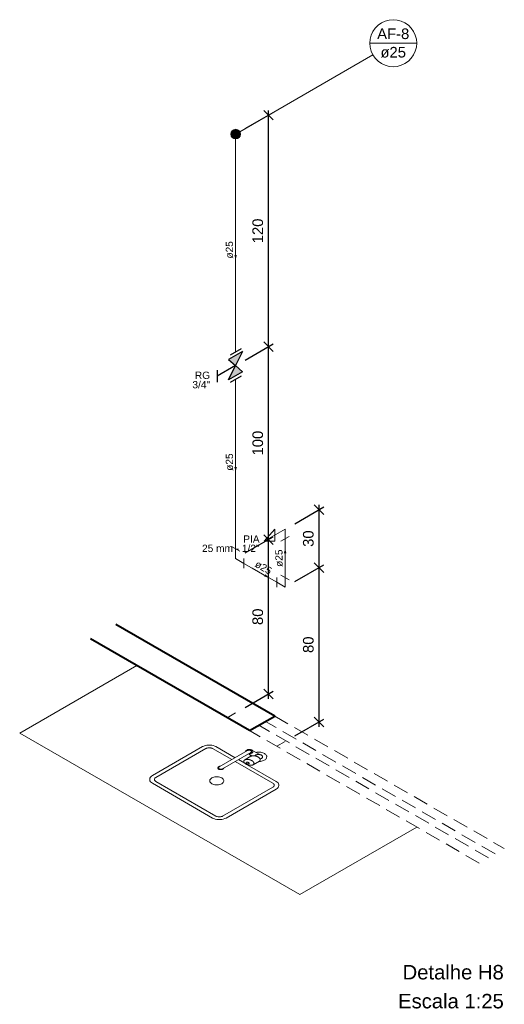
# Model space of a CAD drawing. Header units: millimetres. Extents: x 2016.7 to 2026.7, y 4159.5 to 4179.9.
import ezdxf

# ---------------------------------------------------------------- set-up
doc = ezdxf.new("R2010")
doc.units = ezdxf.units.MM
doc.header["$MEASUREMENT"] = 0
doc.linetypes.add('HIDDEN2', pattern=[0.47625, 0.3175, -0.15875])
for name, color, linetype, lineweight in [('AF-Colunas', 4, 'Continuous', 5), ('AF-Condutos', 4, 'Continuous', 5), ('AF-Conexões', 9, 'Continuous', 5), ('AF-Indicação coluna', 5, 'Continuous', 5), ('AF-Sentido conduto', 9, 'Continuous', 5), ('AF-Textos conduto', 7, 'Continuous', 5), ('Cotas', 1, 'Continuous', 5), ('DI-Títulos', 3, 'Continuous', 5), ('MB_ALVENARIA', 7, 'Continuous', 40), ('MB_ESQUADRIA', 7, 'Continuous', 5), ('MB_MOBILIÁRIO', 8, 'Continuous', 13), ('Nível 1', 7, 'Continuous', 5), ('Texto da cota', 7, 'Continuous', 5), ('Textos', 7, 'Continuous', 5)]:
    doc.layers.add(name, color=color, linetype=linetype, lineweight=lineweight)
doc.layers.add('Simbolos', color=5, linetype='Continuous')
doc.layers.add('Simbolos_int', color=2, linetype='Continuous')
doc.styles.add('Arial', font='arial.ttf')
doc.dimstyles.new('UM_25.000000', dxfattribs={"dimtxt": 0.18, "dimasz": 0.2, "dimexe": 0.1, "dimexo": 0.2, "dimgap": 0, "dimtad": 1, "dimtih": 1, "dimtoh": 1, "dimdec": 1, "dimlfac": 25, "dimzin": 0, "dimdsep": 46, "dimtxsty": 'Standard', "dimcen": 0.09, "dimdle": 0.1, "dimadec": 1, "dimazin": 2, "dimtfac": 1, "dimtdec": 4, "dimtofl": 0, "dimtmove": 0, "dimatfit": 3, "dimfxl": 1, "dimtolj": 1, "dimarcsym": 0})

# ---------------------------------------------------------------- blocks, each defined once
blk = doc.blocks.new('_Oblique')
at = {"color": 0, "linetype": 'ByBlock', "lineweight": -2}
blk.add_line((-0.5, -0.5), (0.5, 0.5), dxfattribs=at)
blk = doc.blocks.new('*D6')
at = {"layer": 'Cotas', "color": 0, "lineweight": -2, "transparency": 16777216}
for p, q in [((2022.388, 4168.237), (2022.99, 4168.584)), ((2022.89, 4165.227), (2022.89, 4168.627)), ((2022.388, 4165.037), (2022.99, 4165.384))]:
    blk.add_line(p, q, dxfattribs=at)
at = {"layer": 'Defpoints', "color": 0, "transparency": 16777216}
for p in [(2022.89, 4168.527), (2022.188, 4168.121), (2022.188, 4164.921)]:
    blk.add_point(p, dxfattribs=at)
at = {"layer": 'Cotas', "color": 0, "lineweight": -2, "transparency": 16777216, "xscale": 0.2, "yscale": 0.2, "zscale": 0.2}
for p, rotation in [((2022.89, 4168.527), 90), ((2022.89, 4165.327), 270)]:
    blk.add_blockref('_Oblique', p, dxfattribs=dict(at, rotation=rotation))
blk = doc.blocks.new('*D7')
at = {"layer": 'Cotas', "color": 0, "lineweight": -2, "transparency": 16777216}
for p, q in [((2022.388, 4169.437), (2022.99, 4169.784)), ((2022.89, 4168.427), (2022.89, 4169.827)), ((2022.388, 4168.237), (2022.99, 4168.584))]:
    blk.add_line(p, q, dxfattribs=at)
at = {"layer": 'Defpoints', "color": 0, "transparency": 16777216}
for p in [(2022.89, 4169.727), (2022.188, 4169.321), (2022.188, 4168.121)]:
    blk.add_point(p, dxfattribs=at)
at = {"layer": 'Cotas', "color": 0, "lineweight": -2, "transparency": 16777216, "xscale": 0.2, "yscale": 0.2, "zscale": 0.2}
for p, rotation in [((2022.89, 4169.727), 90), ((2022.89, 4168.527), 270)]:
    blk.add_blockref('_Oblique', p, dxfattribs=dict(at, rotation=rotation))
blk = doc.blocks.new('*D8')
at = {"layer": 'Cotas', "color": 0, "lineweight": -2, "transparency": 16777216}
for p, q in [((2021.362, 4168.829), (2021.943, 4169.165)), ((2021.843, 4165.807), (2021.843, 4169.207)), ((2021.362, 4165.629), (2021.943, 4165.965))]:
    blk.add_line(p, q, dxfattribs=at)
at = {"layer": 'Defpoints', "color": 0, "transparency": 16777216}
for p in [(2021.843, 4169.107), (2021.162, 4168.714), (2021.162, 4165.514)]:
    blk.add_point(p, dxfattribs=at)
at = {"layer": 'Cotas', "color": 0, "lineweight": -2, "transparency": 16777216, "xscale": 0.2, "yscale": 0.2, "zscale": 0.2}
for p, rotation in [((2021.843, 4169.107), 90), ((2021.843, 4165.907), 270)]:
    blk.add_blockref('_Oblique', p, dxfattribs=dict(at, rotation=rotation))
blk = doc.blocks.new('*D9')
at = {"layer": 'Cotas', "color": 0, "lineweight": -2, "transparency": 16777216}
for p, q in [((2021.362, 4172.829), (2021.943, 4173.165)), ((2021.843, 4169.007), (2021.843, 4173.207)), ((2021.362, 4168.829), (2021.943, 4169.165))]:
    blk.add_line(p, q, dxfattribs=at)
at = {"layer": 'Defpoints', "color": 0, "transparency": 16777216}
for p in [(2021.843, 4173.107), (2021.162, 4172.714), (2021.162, 4168.714)]:
    blk.add_point(p, dxfattribs=at)
at = {"layer": 'Cotas', "color": 0, "lineweight": -2, "transparency": 16777216, "xscale": 0.2, "yscale": 0.2, "zscale": 0.2}
for p, rotation in [((2021.843, 4173.107), 90), ((2021.843, 4169.107), 270)]:
    blk.add_blockref('_Oblique', p, dxfattribs=dict(at, rotation=rotation))
blk = doc.blocks.new('*D10')
at = {"layer": 'Cotas', "color": 0, "lineweight": -2, "transparency": 16777216}
for p, q in [((2021.362, 4177.629), (2021.943, 4177.965)), ((2021.843, 4173.007), (2021.843, 4178.007)), ((2021.362, 4172.829), (2021.943, 4173.165))]:
    blk.add_line(p, q, dxfattribs=at)
at = {"layer": 'Defpoints', "color": 0, "transparency": 16777216}
for p in [(2021.843, 4177.907), (2021.162, 4177.514), (2021.162, 4172.714)]:
    blk.add_point(p, dxfattribs=at)
at = {"layer": 'Cotas', "color": 0, "lineweight": -2, "transparency": 16777216, "xscale": 0.2, "yscale": 0.2, "zscale": 0.2}
for p, rotation in [((2021.843, 4177.907), 90), ((2021.843, 4173.107), 270)]:
    blk.add_blockref('_Oblique', p, dxfattribs=dict(at, rotation=rotation))

msp = doc.modelspace()

# ---------------------------------------------------------------- hatches: boundary and pattern name
at = {"layer": 'AF-Sentido conduto', "linetype": 'Continuous'}
for points in [[(2021.1619, 4174.9137), (2021.1878, 4175.0103), (2021.136, 4175.0103)], [(2021.1619, 4170.5137), (2021.1878, 4170.6103), (2021.136, 4170.6103)], [(2022.188, 4168.9213), (2022.1621, 4168.8247), (2022.2139, 4168.8247)], [(2021.8481, 4168.3175), (2021.7774, 4168.3882), (2021.7516, 4168.3434)]]:
    msp.add_hatch(color=256, dxfattribs=at).paths.add_polyline_path(points)
at = {"layer": 'Simbolos', "linetype": 'Continuous'}
for points in [[(2021.1619, 4172.7137), (2021.3076, 4173.0079), (2021.0167, 4172.8399)], [(2021.3076, 4172.5879), (2021.0167, 4172.4199), (2021.1619, 4172.7137)]]:
    msp.add_hatch(color=256, dxfattribs=at).paths.add_polyline_path(points)

# ---------------------------------------------------------------- linework, layer by layer
at = {"layer": 'AF-Colunas', "const_width": 0.1}
msp.add_lwpolyline([(2021.2119, 4177.5137, 1), (2021.1119, 4177.5137, 1)], format="xyb", close=True, dxfattribs=at)
at = {"layer": 'AF-Colunas'}
msp.add_circle((2021.1619, 4177.5137), 0.1, dxfattribs=at)
at = {"layer": 'AF-Condutos'}
for p, q in [((2021.1619, 4177.4137), (2021.1619, 4172.9965)), ((2021.1619, 4172.4309), (2021.1619, 4168.9137)), ((2022.188, 4168.3213), (2022.188, 4169.1213)), ((2021.3351, 4168.6137), (2022.0148, 4168.2213))]:
    msp.add_line(p, q, dxfattribs=at)
at = {"layer": 'AF-Conexões'}
for p, q in [((2022.188, 4169.3213), (2021.755, 4169.0713)), ((2021.755, 4169.0713), (2021.9715, 4169.3213)), ((2021.9715, 4169.3213), (2021.9715, 4169.0713)), ((2022.188, 4169.3213), (2022.188, 4169.1213)), ((2022.2746, 4169.1713), (2022.1014, 4169.0713)), ((2021.2485, 4168.8637), (2021.0753, 4168.9637)), ((2021.1619, 4168.7137), (2021.1619, 4168.9137)), ((2021.9715, 4169.0713), (2021.755, 4169.0713)), ((2021.1619, 4168.7137), (2021.3351, 4168.6137)), ((2021.3351, 4168.5137), (2021.3351, 4168.7137)), ((2022.0148, 4168.3213), (2022.0148, 4168.1213)), ((2022.2746, 4168.2713), (2022.1014, 4168.3713)), ((2022.188, 4168.1213), (2022.188, 4168.3213)), ((2022.188, 4168.1213), (2022.0148, 4168.2213))]:
    msp.add_line(p, q, dxfattribs=at)
at = {"layer": 'AF-Indicação coluna'}
for p, q in [((2023.9397, 4179.3989), (2024.9145, 4179.3989)), ((2024.005, 4179.1552), (2021.2485, 4177.5637))]:
    msp.add_line(p, q, dxfattribs=at)
msp.add_lwpolyline([(2024.9145, 4179.3989), (2024.9071, 4179.4836), (2024.8851, 4179.5656), (2024.8492, 4179.6426), (2024.8005, 4179.7122), (2024.7404, 4179.7723), (2024.6708, 4179.821), (2024.5938, 4179.8569), (2024.5118, 4179.8789), (2024.4271, 4179.8863), (2024.3425, 4179.8789), (2024.2604, 4179.8569), (2024.1834, 4179.821), (2024.1138, 4179.7723), (2024.0538, 4179.7122), (2024.005, 4179.6426), (2023.9691, 4179.5656), (2023.9471, 4179.4836), (2023.9397, 4179.3989), (2023.9471, 4179.3143), (2023.9691, 4179.2322), (2024.005, 4179.1552), (2024.0538, 4179.0856), (2024.1138, 4179.0256), (2024.1834, 4178.9768), (2024.2604, 4178.9409), (2024.3425, 4178.9189), (2024.4271, 4178.9115), (2024.5118, 4178.9189), (2024.5938, 4178.9409), (2024.6708, 4178.9768), (2024.7404, 4179.0256), (2024.8005, 4179.0856), (2024.8492, 4179.1552), (2024.8851, 4179.2322), (2024.9071, 4179.3143), (2024.9145, 4179.3989)], dxfattribs=at)
at = {"layer": 'AF-Sentido conduto'}
for points in [[(2021.1619, 4175.3137), (2021.1619, 4174.9137)], [(2021.1619, 4170.9137), (2021.1619, 4170.5137)], [(2022.188, 4168.5213), (2022.188, 4168.9213)], [(2021.5017, 4168.5175), (2021.8481, 4168.3175)]]:
    msp.add_lwpolyline(points, dxfattribs=at)
at = {"layer": 'MB_ALVENARIA'}
for p, q in [((2021.971, 4165.4466), (2018.6778, 4167.3479)), ((2021.4513, 4165.1466), (2018.1582, 4167.0479))]:
    msp.add_line(p, q, dxfattribs=at)
msp.add_lwpolyline([(2021.4513, 4165.1466), (2021.971, 4165.4466)], dxfattribs=at)
at = {"layer": 'MB_ESQUADRIA', "linetype": 'HIDDEN2'}
for p, q in [((2021.971, 4165.4466), (2026.7285, 4162.6998)), ((2026.3994, 4162.5098), (2021.6419, 4165.2566)), ((2026.5379, 4162.5898), (2021.7804, 4165.3366)), ((2026.2089, 4162.3998), (2021.4513, 4165.1466))]:
    msp.add_line(p, q, dxfattribs=at)
at = {"layer": 'MB_MOBILIÁRIO'}
for p, q in [((2016.6882, 4165.0966), (2019.1131, 4166.4966)), ((2021.4513, 4165.1466), (2019.1131, 4166.4966)), ((2022.4906, 4161.7466), (2016.6882, 4165.0966)), ((2022.4906, 4161.7466), (2024.9154, 4163.1466))]:
    msp.add_line(p, q, dxfattribs=at)
for points in [[(2021.1532, 4164.5844), (2020.7548, 4164.8144), (2020.7548, 4164.8144), (2020.7286, 4164.8271), (2020.699, 4164.837), (2020.6669, 4164.8437), (2020.6333, 4164.8472), (2020.5991, 4164.8472), (2020.5655, 4164.8437), (2020.5334, 4164.837), (2020.5038, 4164.8271), (2020.4777, 4164.8144), (2020.4777, 4164.8144), (2020.4777, 4164.8144), (2019.4384, 4164.2144), (2019.4384, 4164.2144), (2019.4165, 4164.1993), (2019.3994, 4164.1823), (2019.3877, 4164.1637), (2019.3818, 4164.1443), (2019.3818, 4164.1246), (2019.3877, 4164.1052), (2019.3994, 4164.0866), (2019.4165, 4164.0696), (2019.4384, 4164.0544), (2019.4384, 4164.0544), (2019.4384, 4164.0544), (2020.6855, 4163.3344), (2020.6855, 4163.3344), (2020.7117, 4163.3218), (2020.7413, 4163.3119), (2020.7733, 4163.3052), (2020.807, 4163.3017), (2020.8411, 4163.3017), (2020.8748, 4163.3052), (2020.9069, 4163.3119), (2020.9365, 4163.3218), (2020.9626, 4163.3344), (2020.9626, 4163.3344), (2020.9626, 4163.3344), (2022.0019, 4163.9344), (2022.0019, 4163.9344), (2022.0238, 4163.9496), (2022.0409, 4163.9666), (2022.0526, 4163.9852), (2022.0585, 4164.0046), (2022.0585, 4164.0243), (2022.0526, 4164.0437), (2022.0409, 4164.0623), (2022.0238, 4164.0793), (2022.0019, 4164.0944), (2022.0019, 4164.0944), (2022.0019, 4164.0944), (2021.4041, 4164.4395)], [(2021.0839, 4164.5444), (2020.6855, 4164.7744), (2020.6855, 4164.7744), (2020.6792, 4164.7778), (2020.6724, 4164.7808), (2020.6652, 4164.7834), (2020.6576, 4164.7857), (2020.6497, 4164.7876), (2020.6416, 4164.7891), (2020.6332, 4164.7902), (2020.6248, 4164.7908), (2020.6162, 4164.791), (2020.6077, 4164.7908), (2020.5992, 4164.7902), (2020.5909, 4164.7891), (2020.5827, 4164.7876), (2020.5748, 4164.7857), (2020.5672, 4164.7834), (2020.56, 4164.7808), (2020.5532, 4164.7778), (2020.5469, 4164.7744), (2020.5469, 4164.7744), (2020.5469, 4164.7744), (2019.5077, 4164.1744), (2019.5077, 4164.1744), (2019.4967, 4164.1669), (2019.4882, 4164.1584), (2019.4823, 4164.1491), (2019.4794, 4164.1394), (2019.4794, 4164.1295), (2019.4823, 4164.1198), (2019.4882, 4164.1105), (2019.4967, 4164.102), (2019.5077, 4164.0944), (2019.5077, 4164.0944), (2019.5077, 4164.0944), (2020.7548, 4163.3744), (2020.7548, 4163.3744), (2020.7679, 4163.3681), (2020.7827, 4163.3632), (2020.7987, 4163.3598), (2020.8155, 4163.3581), (2020.8326, 4163.3581), (2020.8494, 4163.3598), (2020.8655, 4163.3632), (2020.8803, 4163.3681), (2020.8933, 4163.3744), (2020.8933, 4163.3744), (2020.8933, 4163.3744), (2021.9326, 4163.9744), (2021.9326, 4163.9744), (2021.9436, 4163.982), (2021.9521, 4163.9905), (2021.9579, 4163.9998), (2021.9609, 4164.0095), (2021.9609, 4164.0194), (2021.9579, 4164.0291), (2021.9521, 4164.0384), (2021.9436, 4164.0469), (2021.9326, 4164.0544), (2021.9326, 4164.0544), (2021.9326, 4164.0544), (2021.1532, 4164.5044)], [(2021.4099, 4164.7327), (2020.821, 4164.3927)], [(2021.4791, 4164.6927), (2020.8902, 4164.3527)], [(2021.5234, 4164.4382), (2021.6537, 4164.5134), (2021.6537, 4164.5134), (2021.6562, 4164.5149), (2021.6585, 4164.5166), (2021.6607, 4164.5183), (2021.6627, 4164.52), (2021.6645, 4164.5219), (2021.6662, 4164.5238), (2021.6676, 4164.5257), (2021.6688, 4164.5277), (2021.6699, 4164.5297), (2021.6699, 4164.5297), (2021.6699, 4164.5297), (2021.6699, 4164.5297), (2021.6709, 4164.5323), (2021.6717, 4164.5348), (2021.6724, 4164.5374), (2021.6728, 4164.54), (2021.673, 4164.5426), (2021.6729, 4164.5453), (2021.6727, 4164.5479), (2021.6723, 4164.5505), (2021.6716, 4164.5531), (2021.6716, 4164.5531), (2021.6716, 4164.5531), (2021.6716, 4164.5531), (2021.6707, 4164.5557), (2021.6697, 4164.5584), (2021.6684, 4164.561), (2021.667, 4164.5636), (2021.6655, 4164.5662), (2021.6638, 4164.5687), (2021.6619, 4164.5712), (2021.6599, 4164.5737), (2021.6577, 4164.5761), (2021.6577, 4164.5761), (2021.6577, 4164.5761), (2021.6577, 4164.5761), (2021.655, 4164.5789), (2021.6521, 4164.5816), (2021.6491, 4164.5842), (2021.646, 4164.5868), (2021.6427, 4164.5893), (2021.6393, 4164.5918), (2021.6358, 4164.5942), (2021.6321, 4164.5965), (2021.6283, 4164.5988), (2021.6283, 4164.5988), (2021.6283, 4164.5988), (2021.6283, 4164.5988), (2021.6244, 4164.601), (2021.6203, 4164.6031), (2021.6162, 4164.6051), (2021.6119, 4164.6071), (2021.6075, 4164.609), (2021.603, 4164.6108), (2021.5985, 4164.6125), (2021.5938, 4164.6142), (2021.5891, 4164.6157), (2021.5891, 4164.6157), (2021.5891, 4164.6157), (2021.5891, 4164.6157), (2021.5849, 4164.617), (2021.5806, 4164.6182), (2021.5763, 4164.6193), (2021.5719, 4164.6202), (2021.5674, 4164.6211), (2021.5629, 4164.6219), (2021.5584, 4164.6226), (2021.5538, 4164.6233), (2021.5491, 4164.6238), (2021.5491, 4164.6238), (2021.5491, 4164.6238), (2021.5491, 4164.6238), (2021.5446, 4164.6241), (2021.5401, 4164.6244), (2021.5356, 4164.6245), (2021.5311, 4164.6245), (2021.5266, 4164.6244), (2021.5221, 4164.6242), (2021.5176, 4164.6238), (2021.5131, 4164.6234), (2021.5087, 4164.6228), (2021.5087, 4164.6228), (2021.5087, 4164.6228), (2021.5087, 4164.6228), (2021.5052, 4164.6222), (2021.5018, 4164.6215), (2021.4984, 4164.6206), (2021.4951, 4164.6197), (2021.4919, 4164.6186), (2021.4889, 4164.6175), (2021.4859, 4164.6162), (2021.4831, 4164.6149), (2021.4804, 4164.6134), (2021.4804, 4164.6134), (2021.4804, 4164.6134), (2021.3502, 4164.5382)], [(2021.3711, 4164.7103), (2021.3712, 4164.716), (2021.3727, 4164.7216), (2021.3754, 4164.7271), (2021.3793, 4164.7323), (2021.3845, 4164.7371), (2021.3906, 4164.7415), (2021.3978, 4164.7454), (2021.4058, 4164.7487), (2021.4145, 4164.7514), (2021.4237, 4164.7534), (2021.4333, 4164.7546), (2021.4431, 4164.7551), (2021.453, 4164.7548), (2021.4626, 4164.7538), (2021.472, 4164.752), (2021.4809, 4164.7495), (2021.4891, 4164.7464), (2021.4965, 4164.7427), (2021.5029, 4164.7384), (2021.5084, 4164.7336), (2021.5127, 4164.7285), (2021.5157, 4164.7231), (2021.5175, 4164.7175), (2021.518, 4164.7119), (2021.5171, 4164.7062), (2021.515, 4164.7007), (2021.5116, 4164.6953), (2021.507, 4164.6903), (2021.5012, 4164.6857), (2021.4945, 4164.6816), (2021.4869, 4164.678), (2021.4785, 4164.675), (2021.4694, 4164.6727), (2021.46, 4164.6712), (2021.4503, 4164.6704), (2021.4404, 4164.6703), (2021.4404, 4164.6703), (2021.4404, 4164.6703)], [(2021.4099, 4164.7327), (2021.4164, 4164.7358), (2021.4238, 4164.7383), (2021.4318, 4164.74), (2021.4402, 4164.7408), (2021.4488, 4164.7408), (2021.4572, 4164.74), (2021.4652, 4164.7383), (2021.4726, 4164.7358), (2021.4791, 4164.7327), (2021.4846, 4164.7289), (2021.4889, 4164.7246), (2021.4918, 4164.72), (2021.4933, 4164.7151), (2021.4933, 4164.7102), (2021.4918, 4164.7053), (2021.4889, 4164.7007), (2021.4846, 4164.6964), (2021.4791, 4164.6927), (2021.4791, 4164.6927), (2021.4791, 4164.6927)], [(2021.4272, 4164.6627), (2021.4995, 4164.6209)], [(2021.4636, 4164.6037), (2021.4638, 4164.6073), (2021.4642, 4164.611), (2021.4648, 4164.6146), (2021.4657, 4164.6182), (2021.4668, 4164.6218), (2021.4681, 4164.6254), (2021.4697, 4164.6289), (2021.4715, 4164.6324), (2021.4735, 4164.6359), (2021.4735, 4164.6359), (2021.4735, 4164.6359)], [(2021.6714, 4164.5537), (2021.6957, 4164.5677), (2021.6957, 4164.5677), (2021.702, 4164.5718), (2021.7075, 4164.5762), (2021.7122, 4164.581), (2021.7158, 4164.5861), (2021.7185, 4164.5914), (2021.7202, 4164.5968), (2021.7208, 4164.6023), (2021.7203, 4164.6078), (2021.7188, 4164.6132), (2021.7162, 4164.6185), (2021.7127, 4164.6236), (2021.7082, 4164.6285), (2021.7028, 4164.633), (2021.6965, 4164.6371), (2021.6895, 4164.6409), (2021.6819, 4164.6441), (2021.6736, 4164.6469), (2021.6649, 4164.6491), (2021.6649, 4164.6491), (2021.6649, 4164.6491), (2021.6649, 4164.6491), (2021.6627, 4164.6496), (2021.6606, 4164.6501), (2021.6585, 4164.6507), (2021.6565, 4164.6514), (2021.6545, 4164.6521), (2021.6526, 4164.6529), (2021.6508, 4164.6538), (2021.649, 4164.6546), (2021.6473, 4164.6556), (2021.6473, 4164.6556), (2021.6473, 4164.6556), (2021.4965, 4164.7427)], [(2021.6558, 4164.6507), (2021.6461, 4164.6517), (2021.6364, 4164.6521), (2021.6266, 4164.6519), (2021.6169, 4164.651), (2021.6074, 4164.6495), (2021.5983, 4164.6474), (2021.5897, 4164.6447), (2021.5817, 4164.6414), (2021.5744, 4164.6377), (2021.5744, 4164.6377), (2021.5744, 4164.6377), (2021.5502, 4164.6237)], [(2021.5774, 4164.6959), (2021.5986, 4164.6994), (2021.6204, 4164.7013), (2021.6425, 4164.7016), (2021.6644, 4164.7002), (2021.6858, 4164.6972), (2021.7064, 4164.6927), (2021.7258, 4164.6866), (2021.7437, 4164.6792), (2021.7599, 4164.6705), (2021.7739, 4164.6607), (2021.7857, 4164.6499), (2021.7949, 4164.6384), (2021.8016, 4164.6263), (2021.8054, 4164.6137), (2021.8065, 4164.601), (2021.8047, 4164.5883), (2021.8001, 4164.5759), (2021.7928, 4164.5639), (2021.7829, 4164.5525), (2021.7705, 4164.542), (2021.7559, 4164.5324), (2021.7393, 4164.5241), (2021.7209, 4164.517), (2021.7012, 4164.5113), (2021.6804, 4164.5072), (2021.6588, 4164.5046), (2021.6368, 4164.5037), (2021.6368, 4164.5037), (2021.6368, 4164.5037)], [(2020.9162, 4164.3677), (2020.914, 4164.362), (2020.9102, 4164.3566), (2020.9049, 4164.3517), (2020.8984, 4164.3473), (2020.8906, 4164.3437), (2020.882, 4164.3407), (2020.8726, 4164.3387), (2020.8627, 4164.3375), (2020.8527, 4164.3373), (2020.8428, 4164.3381), (2020.8332, 4164.3398), (2020.8242, 4164.3423), (2020.816, 4164.3457), (2020.8089, 4164.3498), (2020.8031, 4164.3545), (2020.7986, 4164.3597), (2020.7957, 4164.3652), (2020.7944, 4164.371), (2020.7948, 4164.3768), (2020.7968, 4164.3824), (2020.8003, 4164.3879), (2020.8054, 4164.3929), (2020.8118, 4164.3973), (2020.8193, 4164.4011), (2020.8279, 4164.4042), (2020.8372, 4164.4064), (2020.8469, 4164.4077), (2020.8469, 4164.4077), (2020.8469, 4164.4077)], [(2020.8902, 4164.3527), (2020.8837, 4164.3495), (2020.8763, 4164.347), (2020.8683, 4164.3453), (2020.8599, 4164.3445), (2020.8513, 4164.3445), (2020.8429, 4164.3453), (2020.8349, 4164.347), (2020.8275, 4164.3495), (2020.821, 4164.3527), (2020.8155, 4164.3564), (2020.8112, 4164.3607), (2020.8083, 4164.3653), (2020.8068, 4164.3702), (2020.8068, 4164.3751), (2020.8083, 4164.38), (2020.8112, 4164.3846), (2020.8155, 4164.3889), (2020.821, 4164.3927), (2020.821, 4164.3927), (2020.821, 4164.3927)], [(2021.3525, 4164.4693), (2021.2224, 4164.5444)], [(2021.3502, 4164.5382), (2021.3477, 4164.5367), (2021.3453, 4164.535), (2021.3432, 4164.5333), (2021.3411, 4164.5316), (2021.3393, 4164.5297), (2021.3377, 4164.5278), (2021.3363, 4164.5259), (2021.335, 4164.5239), (2021.334, 4164.5219), (2021.334, 4164.5219), (2021.334, 4164.5219), (2021.334, 4164.5219), (2021.333, 4164.5193), (2021.3321, 4164.5168), (2021.3315, 4164.5142), (2021.3311, 4164.5116), (2021.3309, 4164.509), (2021.3309, 4164.5064), (2021.3312, 4164.5037), (2021.3316, 4164.5011), (2021.3323, 4164.4986), (2021.3323, 4164.4986), (2021.3323, 4164.4986), (2021.3323, 4164.4986), (2021.3331, 4164.4959), (2021.3342, 4164.4932), (2021.3354, 4164.4906), (2021.3368, 4164.488), (2021.3384, 4164.4854), (2021.3401, 4164.4829), (2021.342, 4164.4804), (2021.344, 4164.4779), (2021.3462, 4164.4755), (2021.3462, 4164.4755), (2021.3462, 4164.4755), (2021.3462, 4164.4755), (2021.3489, 4164.4728), (2021.3517, 4164.4701), (2021.3547, 4164.4674), (2021.3579, 4164.4648), (2021.3611, 4164.4623), (2021.3645, 4164.4599), (2021.3681, 4164.4575), (2021.3718, 4164.4551), (2021.3756, 4164.4529), (2021.3756, 4164.4529), (2021.3756, 4164.4529), (2021.3756, 4164.4529), (2021.3795, 4164.4507), (2021.3835, 4164.4485), (2021.3877, 4164.4465), (2021.392, 4164.4445), (2021.3963, 4164.4426), (2021.4008, 4164.4408), (2021.4054, 4164.4391), (2021.41, 4164.4374), (2021.4148, 4164.4359), (2021.4148, 4164.4359), (2021.4148, 4164.4359), (2021.4148, 4164.4359), (2021.419, 4164.4346), (2021.4232, 4164.4334), (2021.4276, 4164.4324), (2021.432, 4164.4314), (2021.4364, 4164.4305), (2021.4409, 4164.4297), (2021.4455, 4164.429), (2021.4501, 4164.4284), (2021.4547, 4164.4279), (2021.4547, 4164.4279), (2021.4547, 4164.4279), (2021.4547, 4164.4279), (2021.4592, 4164.4275), (2021.4637, 4164.4272), (2021.4682, 4164.4271), (2021.4728, 4164.4271), (2021.4773, 4164.4272), (2021.4818, 4164.4274), (2021.4863, 4164.4278), (2021.4907, 4164.4282), (2021.4951, 4164.4288), (2021.4951, 4164.4288), (2021.4951, 4164.4288), (2021.4951, 4164.4288), (2021.4986, 4164.4294), (2021.5021, 4164.4302), (2021.5055, 4164.431), (2021.5087, 4164.4319), (2021.5119, 4164.433), (2021.515, 4164.4341), (2021.5179, 4164.4354), (2021.5207, 4164.4368), (2021.5234, 4164.4382), (2021.5234, 4164.4382), (2021.5234, 4164.4382), (2021.5234, 4164.4382), (2021.5259, 4164.4397), (2021.5283, 4164.4414), (2021.5305, 4164.4431), (2021.5325, 4164.4448), (2021.5343, 4164.4467), (2021.5359, 4164.4486), (2021.5373, 4164.4505), (2021.5386, 4164.4525), (2021.5396, 4164.4545), (2021.5396, 4164.4545), (2021.5396, 4164.4545), (2021.5396, 4164.4545), (2021.5407, 4164.4571), (2021.5415, 4164.4596), (2021.5421, 4164.4622), (2021.5425, 4164.4648), (2021.5427, 4164.4674), (2021.5427, 4164.4701), (2021.5424, 4164.4727), (2021.542, 4164.4753), (2021.5413, 4164.4779), (2021.5413, 4164.4779), (2021.5413, 4164.4779), (2021.5413, 4164.4779), (2021.5405, 4164.4805), (2021.5394, 4164.4832), (2021.5382, 4164.4858), (2021.5368, 4164.4884), (2021.5352, 4164.491), (2021.5335, 4164.4935), (2021.5316, 4164.496), (2021.5296, 4164.4985), (2021.5274, 4164.5009), (2021.5274, 4164.5009), (2021.5274, 4164.5009), (2021.5274, 4164.5009), (2021.5247, 4164.5037), (2021.5219, 4164.5064), (2021.5189, 4164.509), (2021.5158, 4164.5116), (2021.5125, 4164.5141), (2021.5091, 4164.5166), (2021.5055, 4164.519), (2021.5018, 4164.5213), (2021.498, 4164.5236), (2021.498, 4164.5236), (2021.498, 4164.5236), (2021.498, 4164.5236), (2021.4941, 4164.5258), (2021.4901, 4164.5279), (2021.4859, 4164.5299), (2021.4816, 4164.5319), (2021.4773, 4164.5338), (2021.4728, 4164.5356), (2021.4682, 4164.5373), (2021.4636, 4164.539), (2021.4588, 4164.5405), (2021.4588, 4164.5405), (2021.4588, 4164.5405), (2021.4588, 4164.5405), (2021.4546, 4164.5418), (2021.4504, 4164.543), (2021.446, 4164.5441), (2021.4416, 4164.545), (2021.4372, 4164.5459), (2021.4327, 4164.5467), (2021.4281, 4164.5474), (2021.4235, 4164.5481), (2021.4189, 4164.5486), (2021.4189, 4164.5486), (2021.4189, 4164.5486), (2021.4189, 4164.5486), (2021.4144, 4164.5489), (2021.4099, 4164.5492), (2021.4054, 4164.5493), (2021.4008, 4164.5493), (2021.3963, 4164.5492), (2021.3918, 4164.549), (2021.3873, 4164.5486), (2021.3829, 4164.5482), (2021.3785, 4164.5476), (2021.3785, 4164.5476), (2021.3785, 4164.5476), (2021.3785, 4164.5476), (2021.375, 4164.547), (2021.3715, 4164.5463), (2021.3681, 4164.5454), (2021.3649, 4164.5445), (2021.3617, 4164.5434), (2021.3586, 4164.5423), (2021.3557, 4164.541), (2021.3529, 4164.5397), (2021.3502, 4164.5382), (2021.3502, 4164.5382), (2021.3502, 4164.5382)], [(2021.4368, 4164.4582), (2021.4376, 4164.4587), (2021.4383, 4164.4592), (2021.4389, 4164.4597), (2021.4395, 4164.4602), (2021.4401, 4164.4607), (2021.4406, 4164.4613), (2021.441, 4164.4619), (2021.4414, 4164.4625), (2021.4417, 4164.4631), (2021.4417, 4164.4631), (2021.4417, 4164.4631), (2021.4417, 4164.4631), (2021.442, 4164.4639), (2021.4422, 4164.4646), (2021.4424, 4164.4654), (2021.4425, 4164.4662), (2021.4426, 4164.467), (2021.4426, 4164.4678), (2021.4425, 4164.4685), (2021.4424, 4164.4693), (2021.4422, 4164.4701), (2021.4422, 4164.4701), (2021.4422, 4164.4701), (2021.4422, 4164.4701), (2021.4419, 4164.4709), (2021.4416, 4164.4717), (2021.4412, 4164.4725), (2021.4408, 4164.4733), (2021.4404, 4164.474), (2021.4398, 4164.4748), (2021.4393, 4164.4756), (2021.4387, 4164.4763), (2021.438, 4164.477), (2021.438, 4164.477), (2021.438, 4164.477), (2021.438, 4164.477), (2021.4372, 4164.4778), (2021.4363, 4164.4787), (2021.4354, 4164.4794), (2021.4345, 4164.4802), (2021.4335, 4164.481), (2021.4325, 4164.4817), (2021.4314, 4164.4824), (2021.4303, 4164.4831), (2021.4292, 4164.4838), (2021.4292, 4164.4838), (2021.4292, 4164.4838), (2021.4292, 4164.4838), (2021.428, 4164.4845), (2021.4268, 4164.4851), (2021.4256, 4164.4857), (2021.4243, 4164.4863), (2021.423, 4164.4869), (2021.4216, 4164.4874), (2021.4202, 4164.4879), (2021.4188, 4164.4884), (2021.4174, 4164.4889), (2021.4174, 4164.4889), (2021.4174, 4164.4889), (2021.4174, 4164.4889), (2021.4162, 4164.4893), (2021.4149, 4164.4896), (2021.4136, 4164.49), (2021.4123, 4164.4903), (2021.4109, 4164.4905), (2021.4096, 4164.4908), (2021.4082, 4164.491), (2021.4068, 4164.4912), (2021.4054, 4164.4913), (2021.4054, 4164.4913), (2021.4054, 4164.4913), (2021.4054, 4164.4913), (2021.4041, 4164.4914), (2021.4027, 4164.4915), (2021.4014, 4164.4915), (2021.4, 4164.4915), (2021.3987, 4164.4915), (2021.3973, 4164.4914), (2021.396, 4164.4913), (2021.3946, 4164.4912), (2021.3933, 4164.491), (2021.3933, 4164.491), (2021.3933, 4164.491), (2021.3933, 4164.491), (2021.3923, 4164.4908), (2021.3912, 4164.4906), (2021.3902, 4164.4904), (2021.3892, 4164.4901), (2021.3883, 4164.4898), (2021.3874, 4164.4894), (2021.3865, 4164.489), (2021.3856, 4164.4886), (2021.3848, 4164.4882), (2021.3848, 4164.4882), (2021.3848, 4164.4882), (2021.3848, 4164.4882), (2021.3841, 4164.4877), (2021.3834, 4164.4873), (2021.3827, 4164.4867), (2021.3821, 4164.4862), (2021.3816, 4164.4857), (2021.3811, 4164.4851), (2021.3807, 4164.4845), (2021.3803, 4164.4839), (2021.38, 4164.4833), (2021.38, 4164.4833), (2021.38, 4164.4833), (2021.38, 4164.4833), (2021.3797, 4164.4825), (2021.3794, 4164.4818), (2021.3792, 4164.481), (2021.3791, 4164.4802), (2021.3791, 4164.4794), (2021.3791, 4164.4787), (2021.3791, 4164.4779), (2021.3793, 4164.4771), (2021.3795, 4164.4763), (2021.3795, 4164.4763), (2021.3795, 4164.4763), (2021.3795, 4164.4763), (2021.3797, 4164.4755), (2021.38, 4164.4747), (2021.3804, 4164.4739), (2021.3808, 4164.4731), (2021.3813, 4164.4724), (2021.3818, 4164.4716), (2021.3824, 4164.4709), (2021.383, 4164.4701), (2021.3836, 4164.4694), (2021.3836, 4164.4694), (2021.3836, 4164.4694), (2021.3836, 4164.4694), (2021.3844, 4164.4686), (2021.3853, 4164.4678), (2021.3862, 4164.467), (2021.3871, 4164.4662), (2021.3881, 4164.4654), (2021.3891, 4164.4647), (2021.3902, 4164.464), (2021.3913, 4164.4633), (2021.3924, 4164.4626), (2021.3924, 4164.4626), (2021.3924, 4164.4626), (2021.3924, 4164.4626), (2021.3936, 4164.4619), (2021.3948, 4164.4613), (2021.3961, 4164.4607), (2021.3974, 4164.4601), (2021.3987, 4164.4595), (2021.4, 4164.459), (2021.4014, 4164.4585), (2021.4028, 4164.458), (2021.4042, 4164.4575), (2021.4042, 4164.4575), (2021.4042, 4164.4575), (2021.4042, 4164.4575), (2021.4055, 4164.4571), (2021.4068, 4164.4568), (2021.4081, 4164.4565), (2021.4094, 4164.4562), (2021.4107, 4164.4559), (2021.4121, 4164.4556), (2021.4134, 4164.4554), (2021.4148, 4164.4553), (2021.4162, 4164.4551), (2021.4162, 4164.4551), (2021.4162, 4164.4551), (2021.4162, 4164.4551), (2021.4175, 4164.455), (2021.4189, 4164.4549), (2021.4203, 4164.4549), (2021.4216, 4164.4549), (2021.423, 4164.4549), (2021.4243, 4164.455), (2021.4257, 4164.4551), (2021.427, 4164.4552), (2021.4283, 4164.4554), (2021.4283, 4164.4554), (2021.4283, 4164.4554), (2021.4283, 4164.4554), (2021.4294, 4164.4556), (2021.4304, 4164.4558), (2021.4314, 4164.456), (2021.4324, 4164.4563), (2021.4334, 4164.4566), (2021.4343, 4164.457), (2021.4352, 4164.4574), (2021.436, 4164.4578), (2021.4368, 4164.4582), (2021.4368, 4164.4582), (2021.4368, 4164.4582)], [(2020.876, 4164.1644), (2020.8564, 4164.174), (2020.8342, 4164.1813), (2020.8101, 4164.1864), (2020.7849, 4164.189), (2020.7593, 4164.189), (2020.7341, 4164.1864), (2020.71, 4164.1813), (2020.6878, 4164.174), (2020.6682, 4164.1644), (2020.6517, 4164.1531), (2020.6389, 4164.1403), (2020.6301, 4164.1264), (2020.6257, 4164.1118), (2020.6257, 4164.097), (2020.6301, 4164.0825), (2020.6389, 4164.0686), (2020.6517, 4164.0558), (2020.6682, 4164.0444), (2020.6878, 4164.0349), (2020.71, 4164.0275), (2020.7341, 4164.0225), (2020.7593, 4164.0199), (2020.7849, 4164.0199), (2020.8101, 4164.0225), (2020.8342, 4164.0275), (2020.8564, 4164.0349), (2020.876, 4164.0444), (2020.8925, 4164.0558), (2020.9053, 4164.0686), (2020.9141, 4164.0825), (2020.9185, 4164.097), (2020.9185, 4164.1118), (2020.9141, 4164.1264), (2020.9053, 4164.1403), (2020.8925, 4164.1531), (2020.876, 4164.1644)]]:
    msp.add_lwpolyline(points, dxfattribs=at)
at = {"layer": 'Nível 1'}
for p, q in [((2020.9887, 4165.4137), (2021.1619, 4165.5137)), ((2022.0148, 4164.8213), (2022.188, 4164.9213))]:
    msp.add_line(p, q, dxfattribs=at)
at = {"layer": 'Simbolos'}
for p, q in [((2021.3076, 4173.0079), (2021.0167, 4172.8399)), ((2021.3076, 4173.0079), (2021.1619, 4172.7137)), ((2021.0167, 4172.8399), (2021.1619, 4172.7137)), ((2021.1619, 4172.7137), (2020.7815, 4172.4941)), ((2020.7815, 4172.6201), (2020.7815, 4172.3681)), ((2021.0167, 4172.4199), (2021.1624, 4172.714)), ((2021.3076, 4172.5879), (2021.0167, 4172.4199)), ((2021.3076, 4172.5879), (2021.1619, 4172.7137))]:
    msp.add_line(p, q, dxfattribs=at)
at = {"layer": 'Simbolos_int'}
for p, q in [((2021.2791, 4173.0642), (2021.0463, 4172.9298)), ((2021.2791, 4172.4986), (2021.0463, 4172.3642))]:
    msp.add_line(p, q, dxfattribs=at)

# ---------------------------------------------------------------- texts
at = {"layer": 'AF-Indicação coluna', "char_height": 0.22, "attachment_point": 8, "line_spacing_factor": 0.6, "style": 'Arial'}
for s, insert, width in [('AF-8', (2024.4271, 4179.4815), 1.300195), ('ø25', (2024.4271, 4179.0963), 1.033887)]:
    msp.add_mtext(s, dxfattribs=dict(at, insert=insert, width=width))
at = {"layer": 'AF-Textos conduto', "char_height": 0.15, "width": 0.723721, "attachment_point": 8, "line_spacing_factor": 0.6, "style": 'Arial'}
for insert, rotation in [((2021.1114, 4175.1137), 90.00021), ((2021.1114, 4170.7137), 90.00021), ((2022.1375, 4168.7213), 90.00021), ((2021.7002, 4168.4612), 329.99993)]:
    msp.add_mtext('ø25', dxfattribs=dict(at, insert=insert, rotation=rotation))
at = {"layer": 'DI-Títulos', "char_height": 0.3, "attachment_point": 9, "line_spacing_factor": 0.6, "style": 'Arial'}
for s, insert, width in [('Detalhe H8', (2026.7181, 4159.9833), 4.202461), ('Escala 1:25', (2026.7181, 4159.3833), 4.389492)]:
    msp.add_mtext(s, dxfattribs=dict(at, insert=insert, width=width))
at = {"layer": 'Texto da cota', "char_height": 0.22, "attachment_point": 8, "rotation": 90.00021, "line_spacing_factor": 0.9, "style": 'Arial'}
for s, insert, width in [('120', (2021.7326, 4175.5068), 1.041074), ('100', (2021.7326, 4171.1068), 1.041074), ('30', (2022.7803, 4169.1268), 0.707383), ('80', (2021.7326, 4167.5068), 0.707383), ('80', (2022.7803, 4166.9268), 0.707383)]:
    msp.add_mtext(s, dxfattribs=dict(at, insert=insert, width=width))
at = {"layer": 'Textos', "char_height": 0.15, "attachment_point": 9, "line_spacing_factor": 0.6, "style": 'Arial'}
for s, insert, width in [('RG', (2020.6323, 4172.4362), 0.63), ('3/4"', (2020.6323, 4172.2412), 0.732949), ('PIA', (2021.6584, 4169.0438), 0.676963), ('25 mm - 1/2"', (2021.6584, 4168.8488), 2.389775)]:
    msp.add_mtext(s, dxfattribs=dict(at, insert=insert, width=width))

# ---------------------------------------------------------------- dimensions: what is measured, and where the dimension line sits
at = {"layer": 'Cotas'}
for base, p1, p2, picture, middle in [((2021.8426, 4177.9068), (2021.1619, 4172.7137), (2021.1619, 4177.5137), '*D10', (2021.6226, 4175.5068)), ((2021.8426, 4173.1068), (2021.1619, 4168.7137), (2021.1619, 4172.7137), '*D9', (2021.6226, 4171.1068)), ((2022.8903, 4169.7268), (2022.188, 4168.1213), (2022.188, 4169.3213), '*D7', (2022.6703, 4169.1268)), ((2021.8426, 4169.1068), (2021.1619, 4165.5137), (2021.1619, 4168.7137), '*D8', (2021.6226, 4167.5068)), ((2022.8903, 4168.5268), (2022.188, 4164.9213), (2022.188, 4168.1213), '*D6', (2022.6703, 4166.9268))]:
    dim = msp.add_linear_dim(base=base, p1=p1, p2=p2, angle=90, text=' ', dimstyle='UM_25.000000', override={"dimtxt": 0.22, "dimasz": 0.2, "dimexe": 0.1, "dimexo": 0.2, "dimtad": 1, "dimtih": 0, "dimtoh": 0, "dimdec": 1, "dimlfac": 25, "dimzin": 8, "dimtxsty": 'Arial', "dimblk": 'Oblique', "dimblk1": 'Oblique', "dimblk2": 'Oblique', "dimsah": 1, "dimdle": 0.1, "dimse1": 0, "dimse2": 0, "dimclrt": 256, "dimadec": 1, "dimazin": 3, "dimtmove": 2, "dimldrblk": 'Oblique'}, dxfattribs=at)
    dim.commit()
    dim.dimension.update_dxf_attribs({"geometry": picture, "text_midpoint": middle, "dimtype": 160, "text_rotation": 90})

doc.saveas('drawing.dxf')
